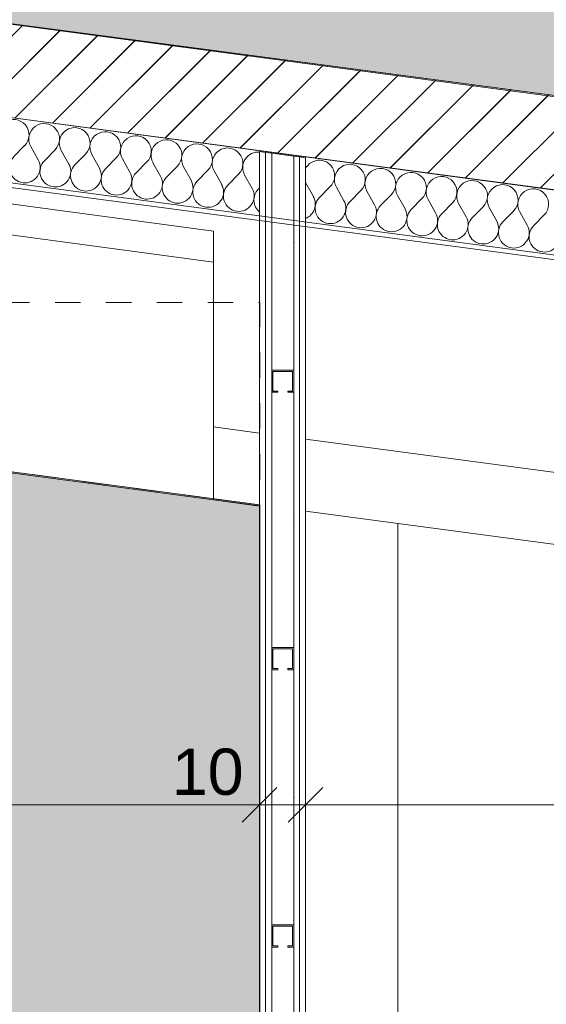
# Model space of a CAD drawing. Header units: millimetres. Extents: x -33687 to -7545, y -1870 to 7865.
# Tile 25 of 31: x -13175 to -12037, y 1352 to 3482. Entities that reach past the tile are written whole.
import ezdxf

# ---------------------------------------------------------------- set-up
doc = ezdxf.new("R2010")
doc.units = ezdxf.units.MM
doc.header["$MEASUREMENT"] = 0
doc.linetypes.add('Tirets moyens', pattern=[110, 55, -55])
for name, color, linetype in [('2D - Dessin général.AL', 7, 'Continuous'), ('_Constr - Structure.AL', 7, 'Continuous'), ('Nouveau_2D - Cotations pour 50ème.AL', 7, 'Continuous'), ('Nouveau_2D - Dessin général.AL', 7, 'Continuous'), ('Nouveau__Murs - Intérieurs (Non-porteurs).AL', 7, 'Continuous'), ('Nouveau__Plafonds.AL', 7, 'Continuous'), ('Nouveau__Toits - Toitures.AL', 7, 'Continuous'), ('Nouveau_Equip - Agencement.AL', 7, 'Continuous')]:
    doc.layers.add(name, color=color, linetype=linetype)
doc.styles.add('STYLE_GENERE_1', font='arial.ttf')
doc.dimstyles.new('STYLE_GENERE__1', dxfattribs={"dimtxt": 100, "dimasz": 71.25, "dimexe": 0.18, "dimexo": 0.0625, "dimgap": 0, "dimtad": 1, "dimtih": 1, "dimtoh": 1, "dimlfac": 0.001, "dimzin": 0, "dimdsep": 46, "dimtxsty": 'STYLE_GENERE_1', "dimblk": 'ARROWHEAD_6', "dimblk1": 'ARROWHEAD_6', "dimblk2": 'ARROWHEAD_6', "dimcen": 0.09, "dimse1": 1, "dimse2": 1, "dimclrd": 7, "dimclre": 7, "dimclrt": 7, "dimazin": 0, "dimtfac": 1, "dimtdec": 4, "dimtmove": 0, "dimatfit": 3, "dimfxl": 0, "dimtolj": 1, "dimtzin": 0, "dimarcsym": 0})
pattern_1 = [(45, (0, 0), (-45.96194, 45.96194), [])]

# ---------------------------------------------------------------- blocks, each defined once
blk = doc.blocks.new('Élément de coupe_8')
at = {"layer": '_Constr - Structure.AL', "color": 7, "linetype": 'Continuous', "lineweight": 5}
blk.add_line((-12656.5, 2430.1), (-12756.5, 2443.4), dxfattribs=at)
blk = doc.blocks.new('Élément de coupe_10')
at = {"layer": '_Constr - Structure.AL', "color": 7, "linetype": 'Continuous', "lineweight": 5}
for p, q in [((-12656.5, 2587.7), (-12756.5, 2601.1)), ((-10986.8, 2364.8), (-12557.5, 2574.5)), ((-12656.5, 2432.5), (-12756.5, 2445.8)), ((-10986.8, 2209.5), (-12557.5, 2419.2))]:
    blk.add_line(p, q, dxfattribs=at)
blk = doc.blocks.new('Élément de coupe_13')
at = {"layer": 'Nouveau__Murs - Intérieurs (Non-porteurs).AL', "color": 7, "linetype": 'Continuous', "lineweight": 13}
blk.add_line((-12357.5, 0), (-12357.5, 2392.5), dxfattribs=at)
blk = doc.blocks.new('*X42')
at = {"layer": 'Nouveau__Toits - Toitures.AL', "color": 7, "linetype": 'Continuous', "lineweight": 5}
for p, q in [((-13164.7, 3209.4), (-13188, 3185.6)), ((-13151.4, 3207.6), (-13135.1, 3178.5)), ((-13098.6, 3200.6), (-13121.9, 3176.8)), ((-13085.4, 3198.8), (-13069.1, 3169.7)), ((-13032.5, 3191.8), (-13055.8, 3168)), ((-13019.3, 3190), (-13003, 3160.9)), ((-12966.4, 3183), (-12989.8, 3159.2)), ((-12953.2, 3181.2), (-12936.9, 3152.1)), ((-12900.3, 3174.1), (-12923.7, 3150.4)), ((-12887.1, 3172.4), (-12870.8, 3143.3)), ((-12834.2, 3165.3), (-12857.6, 3141.5)), ((-12821, 3163.6), (-12804.7, 3134.5)), ((-12768.2, 3156.5), (-12791.5, 3132.7)), ((-12754.9, 3154.8), (-12738.6, 3125.7)), ((-12702.1, 3147.7), (-12725.4, 3123.9)), ((-12688.9, 3145.9), (-12672.6, 3116.9)), ((-12656.5, 3118.1), (-12659.3, 3115.1)), ((-12556.7, 3128.3), (-12540.4, 3099.2)), ((-12503.8, 3121.3), (-12527.2, 3097.5)), ((-12490.6, 3119.5), (-12474.3, 3090.4)), ((-12437.8, 3112.5), (-12461.1, 3088.7)), ((-12424.5, 3110.7), (-12408.2, 3081.6)), ((-12371.7, 3103.7), (-12395, 3079.9)), ((-12358.5, 3101.9), (-12342.2, 3072.8)), ((-12305.6, 3094.8), (-12328.9, 3071.1)), ((-12292.4, 3093.1), (-12276.1, 3064)), ((-12239.5, 3086), (-12262.9, 3062.2)), ((-12226.3, 3084.3), (-12210, 3055.2)), ((-12173.4, 3077.2), (-12196.8, 3053.4)), ((-12160.2, 3075.5), (-12143.9, 3046.4)), ((-12107.3, 3068.4), (-12130.7, 3044.6)), ((-12094.1, 3066.6), (-12077.8, 3037.6)), ((-12041.3, 3059.6), (-12064.6, 3035.8))]:
    blk.add_line(p, q, dxfattribs=at)
for centre, start, end in [((-13188.4, 3232.7), 315.5355, 209.2753), ((-13122.4, 3223.9), 315.5355, 209.2753), ((-13056.3, 3215.1), 315.5355, 209.2753), ((-12990.2, 3206.3), 315.5355, 209.2753), ((-12924.1, 3197.5), 315.5355, 209.2753), ((-12858, 3188.7), 315.5355, 209.2753), ((-12792, 3179.9), 315.5355, 209.2753), ((-12725.9, 3171.1), 315.5355, 209.2753), ((-12659.8, 3162.2), 84.2543, 209.2753), ((-13164.2, 3162.2), 135.5355, 262.4054), ((-13164.2, 3162.2), 262.4054, 29.2753), ((-13098.1, 3153.4), 135.5355, 262.4054), ((-12527.6, 3144.6), 315.5355, 153.4827), ((-13098.1, 3153.4), 262.4054, 29.2753), ((-13032, 3144.6), 135.5355, 262.4054), ((-13032, 3144.6), 262.4054, 29.2753), ((-12966, 3135.8), 135.5355, 262.4054), ((-12966, 3135.8), 262.4054, 29.2753), ((-12461.5, 3135.8), 315.5355, 209.2753), ((-12395.5, 3127), 315.5355, 209.2753), ((-12329.4, 3118.2), 315.5355, 209.2753), ((-12899.9, 3127), 135.5355, 262.4054), ((-12899.9, 3127), 262.4054, 29.2753), ((-12833.8, 3118.2), 135.5355, 262.4054), ((-12833.8, 3118.2), 262.4054, 29.2753), ((-12767.7, 3109.4), 135.5355, 262.4054), ((-12263.3, 3109.4), 315.5355, 209.2753), ((-12197.2, 3100.6), 315.5355, 209.2753), ((-12767.7, 3109.4), 262.4054, 29.2753), ((-12701.6, 3100.6), 135.5355, 262.4054), ((-12701.6, 3100.6), 262.4054, 29.2753), ((-12635.6, 3091.8), 135.5355, 231.1863), ((-12527.6, 3144.6), 206.5173, 209.2753), ((-12131.1, 3091.8), 315.5355, 209.2753), ((-12065.1, 3082.9), 315.5355, 209.2753), ((-12569.5, 3082.9), 291.1465, 29.2753), ((-12503.4, 3074.1), 135.5355, 262.4054), ((-12503.4, 3074.1), 262.4054, 29.2753), ((-12437.3, 3065.3), 135.5355, 262.4054), ((-12437.3, 3065.3), 262.4054, 29.2753), ((-12371.2, 3056.5), 135.5355, 262.4054), ((-12371.2, 3056.5), 262.4054, 29.2753), ((-12305.1, 3047.7), 135.5355, 262.4054), ((-12305.1, 3047.7), 262.4054, 29.2753), ((-12239.1, 3038.9), 135.5355, 262.4054), ((-12239.1, 3038.9), 262.4054, 29.2753), ((-12173, 3030.1), 135.5355, 262.4054), ((-12173, 3030.1), 262.4054, 29.2753), ((-12106.9, 3021.3), 135.5355, 262.4054), ((-12106.9, 3021.3), 262.4054, 29.2753), ((-12040.8, 3012.5), 135.5355, 262.4054), ((-12040.8, 3012.5), 262.4054, 29.2753)]:
    blk.add_arc(centre, 33.3, start, end, dxfattribs=at)
blk = doc.blocks.new('Élément de coupe_35')
at = {"layer": 'Nouveau__Toits - Toitures.AL', "linetype": 'Continuous', "lineweight": 0, "true_color": 0x000000}
h = blk.add_hatch(dxfattribs=at)
h.set_pattern_fill('Dallage', color=18, style=0, pattern_type=2)
h.set_pattern_definition(pattern_1)
h.paths.add_polyline_path([(-14554.5, 3653.6), (-14554.5, 3451.9), (-10986.8, 2976.2), (-10986.8, 3081), (-10701.9, 3081), (-10694.2, 3138.9)])
at = {"layer": 'Nouveau__Toits - Toitures.AL', "color": 7, "linetype": 'Continuous', "lineweight": 15}
for p, q in [((-14554.5, 3653.6), (-10694.2, 3138.9)), ((-14554.5, 3451.9), (-10720.6, 2940.7)), ((-14554.5, 3310.6), (-10739.1, 2801.9)), ((-14554.5, 3300.5), (-10740.4, 2792))]:
    blk.add_line(p, q, dxfattribs=at)
at = {"layer": 'Nouveau__Toits - Toitures.AL', "lineweight": 0}
blk.add_blockref('*X42', (0, 0), dxfattribs=at)
blk = doc.blocks.new('Élément de coupe_42')
at = {"layer": 'Nouveau__Plafonds.AL', "color": 7, "linetype": 'Continuous', "lineweight": 5}
for p, q in [((-23850.8, 4507.1), (-12756.5, 3024.8)), ((-23859.6, 4441.1), (-12756.5, 2957.7)), ((-24096.7, 3958.4), (-12756.5, 2443.3)), ((-12756.5, 3024.8), (-12756.5, 2957.7)), ((-12756.5, 2957.7), (-12756.5, 2443.3))]:
    blk.add_line(p, q, dxfattribs=at)
blk = doc.blocks.new('Élément de coupe_44')
at = {"layer": 'Nouveau__Plafonds.AL', "color": 7, "linetype": 'Continuous', "lineweight": 5}
blk.add_line((-12756.5, 2443.3), (-12656.5, 2429.9), dxfattribs=at)
blk = doc.blocks.new('*D64')
at = {"layer": 'Nouveau_2D - Cotations pour 50ème.AL', "color": 7, "linetype": 'Continuous', "lineweight": 5}
for p, q in [((-24096.7, 7343.5), (-24096.7, 7484.1)), ((-12656.5, 7343.5), (-12656.5, 7484.1)), ((-24059.2, 7451.3), (-24134.2, 7376.3)), ((-12619, 7451.3), (-12694, 7376.3)), ((-24096.7, 7413.8), (-12656.5, 7413.8))]:
    blk.add_line(p, q, dxfattribs=at)
at = {"layer": 'Nouveau_2D - Cotations pour 50ème.AL', "color": 7, "lineweight": 5, "char_height": 100, "attachment_point": 7, "style": 'STYLE_GENERE_1'}
for s, insert in [('\\A1;{\\pql;\\fArial|b0|i0|c0|p0;\\W1.000000;9}', (-24059.2, 7433.8)), ('\\A1;{\\pql;\\fArial|b0|i0|c0|p0;\\W1.000000;11,44}', (-18581.2, 7433.8)), ('\\A1;{\\pql;\\fArial|b0|i0|c0|p0;\\W1.000000;10}', (-12846.5, 7433.8))]:
    blk.add_mtext(s, dxfattribs=dict(at, insert=insert))
blk = doc.blocks.new('ARROWHEAD_6')
at = {"color": 0, "linetype": 'Continuous', "lineweight": 0}
for p, q in [((-0.5, -0.5), (0.5, 0.5)), ((0, 0), (-1, 0))]:
    blk.add_line(p, q, dxfattribs=at)
blk = doc.blocks.new('*D65')
at = {"layer": 'Nouveau_2D - Cotations pour 50ème.AL', "color": 7, "linetype": 'Continuous', "lineweight": 5}
for p, q in [((-12656.5, 7343.5), (-12656.5, 7484.1)), ((-12557.5, 7343.5), (-12557.5, 7484.1)), ((-12619, 7451.3), (-12694, 7376.3)), ((-12520, 7451.3), (-12595, 7376.3)), ((-12656.5, 7413.8), (-12557.5, 7413.8))]:
    blk.add_line(p, q, dxfattribs=at)
blk = doc.blocks.new('*D66')
at = {"layer": 'Nouveau_2D - Cotations pour 50ème.AL', "color": 7, "linetype": 'Continuous', "lineweight": 5}
for p, q in [((-12557.5, 7343.5), (-12557.5, 7484.1)), ((-10986.8, 7343.5), (-10986.8, 7484.1)), ((-12520, 7451.3), (-12595, 7376.3)), ((-10949.3, 7451.3), (-11024.3, 7376.3)), ((-12557.5, 7413.8), (-10986.8, 7413.8))]:
    blk.add_line(p, q, dxfattribs=at)
at = {"layer": 'Nouveau_2D - Cotations pour 50ème.AL', "color": 7, "lineweight": 5, "char_height": 100, "attachment_point": 7, "style": 'STYLE_GENERE_1'}
for s, insert in [('\\A1;{\\pql;\\fArial|b0|i0|c0|p0;\\W1.000000;1,57}', (-11943.7, 7433.8)), ('\\A1;{\\pql;\\fArial|b0|i0|c0|p0;\\W1.000000;9}', (-11100.6, 7433.8))]:
    blk.add_mtext(s, dxfattribs=dict(at, insert=insert))
blk = doc.blocks.new('*D69')
at = {"layer": 'Nouveau_2D - Cotations pour 50ème.AL', "color": 7, "linetype": 'Continuous', "lineweight": 5}
for p, q in [((-10896.2, 7643.5), (-10896.2, 7784.1)), ((-24059.2, 7751.3), (-24134.2, 7676.3)), ((-10933.7, 7676.3), (-10858.7, 7751.3)), ((-24096.7, 7713.8), (-10896.2, 7713.8)), ((-10896.2, 7713.8), (-10839.9, 7713.8))]:
    blk.add_line(p, q, dxfattribs=at)
at = {"layer": 'Nouveau_2D - Cotations pour 50ème.AL', "color": 7, "lineweight": 5, "insert": (-17668, 7733.8), "char_height": 100, "attachment_point": 7, "style": 'STYLE_GENERE_1'}
blk.add_mtext('\\A1;{\\pql;\\fArial|b0|i0|c0|p0;\\W1.000000;13,20}', dxfattribs=at)
blk = doc.blocks.new('*X73')
at = {"layer": 'Nouveau__Murs - Intérieurs (Non-porteurs).AL', "color": 7, "linetype": 'Continuous', "lineweight": 5}
for p, q in [((-12582.5, 2724), (-12630.5, 2724)), ((-12630.5, 2724), (-12630.5, 2676)), ((-12585.2, 2721.3), (-12627.7, 2721.3)), ((-12627.7, 2721.3), (-12627.7, 2678.7)), ((-12585.2, 2678.7), (-12585.2, 2721.3)), ((-12582.5, 2676), (-12582.5, 2724)), ((-12630.5, 2676), (-12617.5, 2676)), ((-12627.7, 2678.7), (-12617.5, 2678.7)), ((-12617.5, 2676), (-12617.5, 2678.7)), ((-12595.4, 2678.7), (-12585.2, 2678.7)), ((-12595.4, 2676), (-12595.4, 2678.7)), ((-12595.4, 2676), (-12582.5, 2676)), ((-12582.5, 2124), (-12630.5, 2124)), ((-12630.5, 2124), (-12630.5, 2076)), ((-12585.2, 2121.3), (-12627.7, 2121.3)), ((-12627.7, 2121.3), (-12627.7, 2078.7)), ((-12585.2, 2078.7), (-12585.2, 2121.3)), ((-12582.5, 2076), (-12582.5, 2124)), ((-12630.5, 2076), (-12617.5, 2076)), ((-12627.7, 2078.7), (-12617.5, 2078.7)), ((-12617.5, 2076), (-12617.5, 2078.7)), ((-12595.4, 2078.7), (-12585.2, 2078.7)), ((-12595.4, 2076), (-12595.4, 2078.7)), ((-12595.4, 2076), (-12582.5, 2076)), ((-12582.5, 1524), (-12630.5, 1524)), ((-12630.5, 1524), (-12630.5, 1476)), ((-12585.2, 1521.3), (-12627.7, 1521.3)), ((-12627.7, 1521.3), (-12627.7, 1478.7)), ((-12585.2, 1478.7), (-12585.2, 1521.3)), ((-12582.5, 1476), (-12582.5, 1524)), ((-12630.5, 1476), (-12617.5, 1476)), ((-12627.7, 1478.7), (-12617.5, 1478.7)), ((-12617.5, 1476), (-12617.5, 1478.7)), ((-12595.4, 1478.7), (-12585.2, 1478.7)), ((-12595.4, 1476), (-12595.4, 1478.7)), ((-12595.4, 1476), (-12582.5, 1476))]:
    blk.add_line(p, q, dxfattribs=at)
for p in [(-12582.5, 3000), (-12582.5, 2400), (-12582.5, 2400), (-12582.5, 1800), (-12582.5, 1800)]:
    blk.add_point(p, dxfattribs=at)
blk = doc.blocks.new('Élément de coupe_48')
at = {"layer": 'Nouveau__Murs - Intérieurs (Non-porteurs).AL', "color": 7, "linetype": 'Continuous', "lineweight": 5}
for p, q in [((-12656.5, 3196.6), (-12656.5, 0)), ((-12643.5, 3194.9), (-12643.5, 0)), ((-12630.5, 3193.2), (-12630.5, 0)), ((-12582.5, 3186.8), (-12582.5, 0)), ((-12570, 3185.1), (-12570, 0)), ((-12557.5, 3183.4), (-12557.5, 0))]:
    blk.add_line(p, q, dxfattribs=at)
at = {"layer": 'Nouveau__Murs - Intérieurs (Non-porteurs).AL', "color": 7, "linetype": 'Continuous', "lineweight": 5, "flags": 128}
blk.add_lwpolyline([(-12656.5, 3196.6), (-12643.5, 3194.9), (-12630.5, 3193.2), (-12582.5, 3186.8), (-12570, 3185.1), (-12557.5, 3183.4)], dxfattribs=at)
at = {"layer": 'Nouveau__Murs - Intérieurs (Non-porteurs).AL', "lineweight": 0}
blk.add_blockref('*X73', (0, 0), dxfattribs=at)
blk = doc.blocks.new('*D91')
at = {"layer": 'Nouveau_2D - Cotations pour 50ème.AL', "color": 7, "linetype": 'Continuous', "lineweight": 5}
for p, q in [((-13868.9, 1713.7), (-13868.9, 1854.3)), ((-12656.5, 1713.7), (-12656.5, 1854.3)), ((-13831.4, 1821.5), (-13906.4, 1746.5)), ((-12619, 1821.5), (-12694, 1746.5)), ((-13868.9, 1784), (-12656.5, 1784))]:
    blk.add_line(p, q, dxfattribs=at)
at = {"layer": 'Nouveau_2D - Cotations pour 50ème.AL', "color": 7, "lineweight": 5, "char_height": 100, "attachment_point": 7, "style": 'STYLE_GENERE_1'}
for s, insert in [('\\A1;{\\pql;\\fArial|b0|i0|c0|p0;\\W1.000000;1,21}', (-13472.4, 1804)), ('\\A1;{\\pql;\\fArial|b0|i0|c0|p0;\\W1.000000;10}', (-12846.5, 1804))]:
    blk.add_mtext(s, dxfattribs=dict(at, insert=insert))
blk = doc.blocks.new('*D92')
at = {"layer": 'Nouveau_2D - Cotations pour 50ème.AL', "color": 7, "linetype": 'Continuous', "lineweight": 5}
for p, q in [((-12656.5, 1713.7), (-12656.5, 1854.3)), ((-12557.5, 1713.7), (-12557.5, 1854.3)), ((-12619, 1821.5), (-12694, 1746.5)), ((-12520, 1821.5), (-12595, 1746.5)), ((-12656.5, 1784), (-12557.5, 1784))]:
    blk.add_line(p, q, dxfattribs=at)
blk = doc.blocks.new('*D93')
at = {"layer": 'Nouveau_2D - Cotations pour 50ème.AL', "color": 7, "linetype": 'Continuous', "lineweight": 5}
for p, q in [((-12557.5, 1713.7), (-12557.5, 1854.3)), ((-10986.8, 1713.7), (-10986.8, 1854.3)), ((-12520, 1821.5), (-12595, 1746.5)), ((-10949.3, 1821.5), (-11024.3, 1746.5)), ((-12557.5, 1784), (-10986.8, 1784))]:
    blk.add_line(p, q, dxfattribs=at)
at = {"layer": 'Nouveau_2D - Cotations pour 50ème.AL', "color": 7, "lineweight": 5, "char_height": 100, "attachment_point": 7, "style": 'STYLE_GENERE_1'}
for s, insert in [('\\A1;{\\pql;\\fArial|b0|i0|c0|p0;\\W1.000000;1,57}', (-11943.7, 1804)), ('\\A1;{\\pql;\\fArial|b0|i0|c0|p0;\\W1.000000;9}', (-11100.6, 1804))]:
    blk.add_mtext(s, dxfattribs=dict(at, insert=insert))
blk = doc.blocks.new('*D102')
at = {"layer": 'Nouveau_2D - Cotations pour 50ème.AL', "color": 7, "linetype": 'Continuous', "lineweight": 5}
for p, q in [((-14550.9, -1539.7), (-14550.9, -1399.1)), ((-12656.5, -1539.7), (-12656.5, -1399.1)), ((-14513.4, -1431.9), (-14588.4, -1506.9)), ((-12619, -1431.9), (-12694, -1506.9)), ((-14550.9, -1469.4), (-12656.5, -1469.4))]:
    blk.add_line(p, q, dxfattribs=at)
at = {"layer": 'Nouveau_2D - Cotations pour 50ème.AL', "color": 7, "lineweight": 5, "char_height": 100, "attachment_point": 7, "style": 'STYLE_GENERE_1'}
for s, insert in [('\\A1;{\\pql;\\fArial|b0|i0|c0|p0;\\W1.000000;1,89}', (-13813.4, -1449.4)), ('\\A1;{\\pql;\\fArial|b0|i0|c0|p0;\\W1.000000;10}', (-12846.5, -1449.4))]:
    blk.add_mtext(s, dxfattribs=dict(at, insert=insert))
blk = doc.blocks.new('*D103')
at = {"layer": 'Nouveau_2D - Cotations pour 50ème.AL', "color": 7, "linetype": 'Continuous', "lineweight": 5}
for p, q in [((-12656.5, -1539.7), (-12656.5, -1399.1)), ((-12557.5, -1539.7), (-12557.5, -1399.1)), ((-12619, -1431.9), (-12694, -1506.9)), ((-12520, -1431.9), (-12595, -1506.9)), ((-12656.5, -1469.4), (-12557.5, -1469.4))]:
    blk.add_line(p, q, dxfattribs=at)
blk = doc.blocks.new('*D104')
at = {"layer": 'Nouveau_2D - Cotations pour 50ème.AL', "color": 7, "linetype": 'Continuous', "lineweight": 5}
for p, q in [((-12557.5, -1539.7), (-12557.5, -1399.1)), ((-10986.8, -1539.7), (-10986.8, -1399.1)), ((-12520, -1431.9), (-12595, -1506.9)), ((-10949.3, -1431.9), (-11024.3, -1506.9)), ((-12557.5, -1469.4), (-10986.8, -1469.4))]:
    blk.add_line(p, q, dxfattribs=at)
at = {"layer": 'Nouveau_2D - Cotations pour 50ème.AL', "color": 7, "lineweight": 5, "char_height": 100, "attachment_point": 7, "style": 'STYLE_GENERE_1'}
for s, insert in [('\\A1;{\\pql;\\fArial|b0|i0|c0|p0;\\W1.000000;1,57}', (-11943.7, -1449.4)), ('\\A1;{\\pql;\\fArial|b0|i0|c0|p0;\\W1.000000;9}', (-11100.6, -1449.4))]:
    blk.add_mtext(s, dxfattribs=dict(at, insert=insert))

msp = doc.modelspace()

# ---------------------------------------------------------------- hatches: boundary and pattern name
at = {"layer": '2D - Dessin général.AL', "linetype": 'Continuous', "lineweight": 0, "true_color": 0xcccccc}
h = msp.add_hatch(dxfattribs=at)
h.set_pattern_fill('Terre', color=254, style=0, pattern_type=2)
h.set_pattern_definition([(45, (0, 0), (-137.8858, 137.8858), []), (45, (-45.96, 45.96), (-275.7716, 275.7716), []), (45, (-91.92, 91.92), (-275.7716, 275.7716), []), (135, (-137.886, 137.886), (45.96194, 45.96194), [195, -195])])
h.paths.add_polyline_path([(-30162.273, -980), (-7545.365, -980), (-7545.365, 3024.114), (-10793.861, 3454.622), (-12696.304, 3784.159), (-13340.18, 4102.062), (-14343.339, 4202.38), (-14343.339, 3625.403), (-10697.902, 3143.464), (-10683.82, -480), (-24389.724, -480), (-24389.724, 3.083), (-24865.178, -51.922), (-30162.273, -83.474)])
at = {"layer": 'Nouveau_2D - Dessin général.AL', "linetype": 'Continuous', "lineweight": 5}
h = msp.add_hatch(dxfattribs=at)
h.set_pattern_fill('Dallage', style=0, pattern_type=2)
h.set_pattern_definition(pattern_1)
h.paths.add_polyline_path([(-14551.999, 3451.249), (-10893.82, 2963.113), (-10893.82, 0), (-30162.432, 0), (-30161.516, -480), (-10683.82, -480), (-10683.82, 2935.092), (-10683.82, 3141.603), (-14343.339, 3625.403), (-14343.339, 4202.38), (-14343.339, 4442.29, 0.2368987), (-14417.921, 4531.43), (-14523.597, 4563.035), (-14551.999, 3601.249)])
at = {"layer": 'Nouveau_Equip - Agencement.AL', "linetype": 'Continuous', "lineweight": 0, "true_color": 0x333333}
msp.add_hatch(color=250, dxfattribs=at).paths.add_polyline_path([(-13868.859, 2594.342), (-12656.45, 2432.46), (-12656.45, 20), (-13868.859, 20)])

# ---------------------------------------------------------------- linework, layer by layer
at = {"layer": '2D - Dessin général.AL', "color": 7, "linetype": 'Continuous', "lineweight": 5, "flags": 128}
msp.add_lwpolyline([(-30162.273, -980), (-7545.365, -980), (-7545.365, 3024.114), (-10793.861, 3454.622), (-12696.304, 3784.159), (-13340.18, 4102.062), (-14343.339, 4202.38), (-14343.339, 3625.403), (-10697.902, 3143.464), (-10683.82, -480), (-24389.724, -480), (-24389.724, 3.083), (-24865.178, -51.922), (-30162.273, -83.474)], close=True, dxfattribs=at)
at = {"layer": 'Nouveau_2D - Dessin général.AL', "color": 7, "linetype": 'Continuous', "lineweight": 5, "flags": 128}
msp.add_lwpolyline([(-14551.999, 3451.249), (-10893.82, 2963.113), (-10893.82, 0), (-30162.432, 0), (-30161.516, -480), (-10683.82, -480), (-10683.82, 2935.092), (-10683.82, 3141.603), (-14343.339, 3625.403), (-14343.339, 4202.38), (-14343.339, 4442.29, 0.2368987), (-14417.921, 4531.43), (-14523.597, 4563.035), (-14551.999, 3601.249)], format="xyb", close=True, dxfattribs=at)
at = {"layer": 'Nouveau_Equip - Agencement.AL', "color": 7, "linetype": 'Tirets moyens', "lineweight": 5, "flags": 128}
msp.add_lwpolyline([(-13868.859, 2870), (-12656.45, 2870), (-12656.45, 2432.46), (-13868.859, 2594.342)], close=True, dxfattribs=at)
at = {"layer": 'Nouveau_Equip - Agencement.AL', "color": 7, "linetype": 'Continuous', "lineweight": 5, "flags": 128}
msp.add_lwpolyline([(-13868.859, 2594.342), (-12656.45, 2432.46), (-12656.45, 20), (-13868.859, 20)], close=True, dxfattribs=at)

# ---------------------------------------------------------------- block references
at = {"layer": '_Constr - Structure.AL', "lineweight": 0}
for name in ['Élément de coupe_10', 'Élément de coupe_8']:
    msp.add_blockref(name, (0, 0), dxfattribs=at)
at = {"layer": 'Nouveau__Murs - Intérieurs (Non-porteurs).AL', "lineweight": 0}
for name in ['Élément de coupe_48', 'Élément de coupe_13']:
    msp.add_blockref(name, (0, 0), dxfattribs=at)
at = {"layer": 'Nouveau__Plafonds.AL', "lineweight": 0}
for name in ['Élément de coupe_42', 'Élément de coupe_44']:
    msp.add_blockref(name, (0, 0), dxfattribs=at)
at = {"layer": 'Nouveau__Toits - Toitures.AL', "lineweight": 0}
msp.add_blockref('Élément de coupe_35', (0, 0), dxfattribs=at)

# ---------------------------------------------------------------- dimensions: what is measured, and where the dimension line sits
at = {"layer": 'Nouveau_2D - Cotations pour 50ème.AL', "color": 7, "linetype": 'Continuous', "lineweight": 5}
for base, p1, p2, picture, middle in [((-10896.174, 7713.791), (-24096.73, 2286.411), (-10896.174, 2969.284), '*D69', (-17500.538, 7783.791)), ((-12656.45, 7413.791), (-24096.73, 4572.823), (-12656.45, 1598.309), '*D64', (-18413.724, 7483.791)), ((-10986.82, 7413.791), (-12557.45, 1591.709), (-10986.82, 1540.518), '*D66', (-11814.273, 7483.791)), ((-12557.45, 7413.791), (-12656.45, 1598.309), (-12557.45, 1591.709), '*D65', (-12770.392, 7483.791)), ((-12656.45, -1469.415), (-14550.915, 3837.477), (-12656.45, 1598.309), '*D102', (-13683.957, -1399.415)), ((-12656.45, 1784.01), (-13868.859, 2870), (-12656.45, 1598.309), '*D91', (-13342.929, 1854.01)), ((-10986.82, 1784.01), (-12557.45, 1591.709), (-10986.82, 1540.518), '*D93', (-11814.273, 1854.01)), ((-12557.45, 1784.01), (-12656.45, 1598.309), (-12557.45, 1591.709), '*D92', (-12770.392, 1854.01)), ((-12557.45, -1469.415), (-12656.45, 1598.309), (-12557.45, 1591.709), '*D103', (-12770.392, -1399.415)), ((-10986.82, -1469.415), (-12557.45, 1591.709), (-10986.82, 1540.518), '*D104', (-11814.273, -1399.415))]:
    dim = msp.add_linear_dim(base=base, p1=p1, p2=p2, dimstyle='STYLE_GENERE__1', dxfattribs=at)
    dim.commit()
    dim.dimension.update_dxf_attribs({"geometry": picture, "text_midpoint": middle, "dimtype": 160})

doc.saveas('drawing.dxf')
